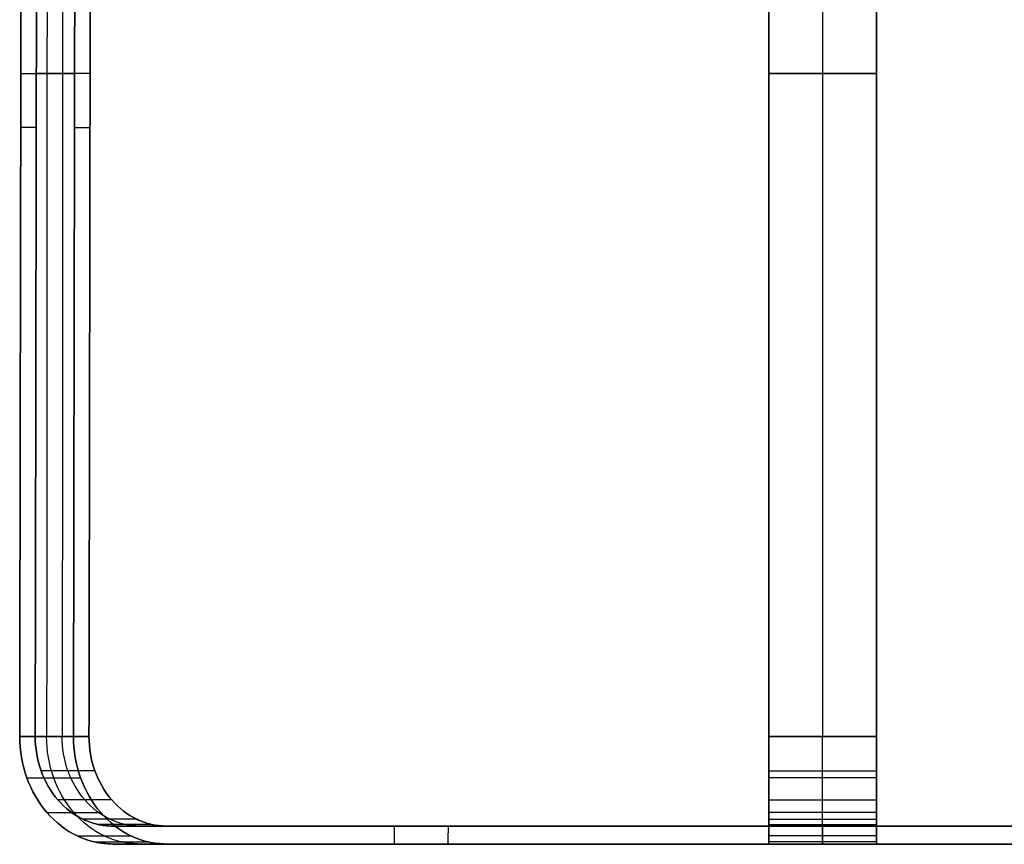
# Model space of a CAD drawing. Header units: millimetres. Extents: x -256 to 261, y 0 to 460.
# Tile 1 of 16: x -224 to 51, y 0 to 230. Entities that reach past the tile are written whole.
import ezdxf

# ---------------------------------------------------------------- set-up
doc = ezdxf.new("R2010")
doc.units = ezdxf.units.MM
doc.header["$MEASUREMENT"] = 0
doc.layers.add('IGES LEVEL 1', color=7, linetype='Continuous')

msp = doc.modelspace()

# ---------------------------------------------------------------- linework, layer by layer
at = {"layer": 'IGES LEVEL 1'}
for points, knots in [([(-223.62, 400, -111.78), (-223.62, 369.17, -111.78), (-223.62, 338.33, -111.78), (-223.62, 292.08, -111.79), (-223.61, 276.67, -111.78), (-223.64, 245.83, -111.8), (-223.67, 230.42, -111.82), (-223.8, 153.33, -111.89), (-223.9, 91.67, -111.95), (-224.01, 30, -112.01)], [0, 0, 0, 0, 92.500109, 92.500109, 138.750164, 138.750164, 185.000218, 185.000218, 370.000437, 370.000437, 370.000437, 370.000437]), ([(-219.68, 30, -109.51), (-219.57, 91.65, -109.45), (-219.47, 153.33, -109.39), (-219.34, 230.41, -109.32), (-219.31, 245.82, -109.3), (-219.28, 276.67, -109.28), (-219.29, 292.08, -109.29), (-219.29, 338.33, -109.28), (-219.29, 369.17, -109.28), (-219.29, 400, -109.28)], [0, 0, 0, 0, 185.000218, 185.000218, 231.250273, 231.250273, 277.500328, 277.500328, 370.000437, 370.000437, 370.000437, 370.000437]), ([(-208.62, 400, -137.77), (-208.62, 369.17, -137.77), (-208.62, 338.33, -137.76), (-208.62, 292.08, -137.77), (-208.61, 276.67, -137.76), (-208.64, 245.83, -137.78), (-208.67, 230.42, -137.8), (-208.8, 153.33, -137.87), (-208.9, 91.67, -137.93), (-209.01, 30, -137.99)], [0, 0, 0, 0, 92.500109, 92.500109, 138.750164, 138.750164, 185.000218, 185.000218, 370.000437, 370.000437, 370.000437, 370.000437]), ([(-204.68, 30, -135.49), (-204.57, 91.65, -135.43), (-204.47, 153.33, -135.37), (-204.34, 230.41, -135.3), (-204.31, 245.82, -135.28), (-204.28, 276.67, -135.26), (-204.29, 292.08, -135.27), (-204.29, 338.33, -135.26), (-204.29, 369.17, -135.27), (-204.29, 400, -135.27)], [0, 0, 0, 0, 185.000218, 185.000218, 231.250273, 231.250273, 277.500328, 277.500328, 370.000437, 370.000437, 370.000437, 370.000437]), ([(-15, 30, 250), (-15, 91.67, 249.88), (-15, 153.33, 249.76), (-15, 230.42, 249.61), (-15, 245.83, 249.58), (-15, 276.67, 249.54), (-15, 292.08, 249.55), (-15, 338.33, 249.55), (-15, 369.17, 249.55), (-15, 400, 249.55)], [0, 0, 0, 0, 185.000218, 185.000218, 231.250273, 231.250273, 277.500328, 277.500328, 370.000437, 370.000437, 370.000437, 370.000437]), ([(-15, 400, 244.55), (-15, 369.17, 244.55), (-15, 338.33, 244.55), (-15, 292.08, 244.55), (-15, 276.67, 244.54), (-15, 245.82, 244.58), (-15, 230.41, 244.61), (-15, 153.33, 244.76), (-15, 91.65, 244.88), (-15, 30, 245)], [0, 0, 0, 0, 92.500109, 92.500109, 138.750164, 138.750164, 185.000218, 185.000218, 370.000437, 370.000437, 370.000437, 370.000437]), ([(15, 400, 244.55), (15, 369.17, 244.55), (15, 338.33, 244.55), (15, 292.08, 244.55), (15, 276.67, 244.54), (15, 245.82, 244.58), (15, 230.41, 244.61), (15, 153.33, 244.76), (15, 91.65, 244.88), (15, 30, 245)], [0, 0, 0, 0, 92.500109, 92.500109, 138.750164, 138.750164, 185.000218, 185.000218, 370.000437, 370.000437, 370.000437, 370.000437]), ([(15, 30, 250), (15, 91.67, 249.88), (15, 153.33, 249.76), (15, 230.42, 249.61), (15, 245.83, 249.58), (15, 276.67, 249.54), (15, 292.08, 249.55), (15, 338.33, 249.55), (15, 369.17, 249.55), (15, 400, 249.55)], [0, 0, 0, 0, 185.000218, 185.000218, 231.250273, 231.250273, 277.500328, 277.500328, 370.000437, 370.000437, 370.000437, 370.000437]), ([(-224.01, 30, -112.01), (-224.01, 26.07, -112.01), (-223.33, 22.15, -111.62), (-220.73, 14.89, -110.12), (-218.8, 11.56, -109.01), (-213.99, 6.01, -106.23), (-211.11, 3.78, -104.56), (-206.4, 1.54, -101.84), (-203.13, 0.35, -99.95), (-198.03, -0.07, -97.01), (-135.32, 0.05, -60.8), (-74.31, -0.02, -25.58), (-15, 0, 8.66)], [0, 0, 0, 0, 11.780898, 11.780898, 23.561796, 23.561796, 35.342694, 35.342694, 41.233143, 47.123592, 53.014041, 258.46335, 258.46335, 258.46335, 258.46335]), ([(-209.01, 30, -137.99), (-211.51, 30, -133.66), (-214.01, 30, -129.33), (-219.01, 30, -120.67), (-221.51, 30, -116.34), (-224.01, 30, -112.01)], [40.018028, 40.018028, 40.018028, 40.018028, 55.027041, 55.027041, 70.036055, 70.036055, 70.036055, 70.036055]), ([(-219.68, 30, -109.51), (-217.18, 30, -113.84), (-214.68, 30, -118.17), (-209.68, 30, -126.83), (-207.18, 30, -131.16), (-204.68, 30, -135.49)], [5, 5, 5, 5, 20.009014, 20.009014, 35.018028, 35.018028, 35.018028, 35.018028]), ([(-15, 5, 8.66), (-74.35, 4.99, -25.6), (-135.18, 5.04, -60.73), (-198.21, 4.94, -97.12), (-202.22, 5.29, -99.43), (-205.01, 6.28, -101.04), (-208.93, 8.15, -103.3), (-211.34, 10.01, -104.69), (-215.34, 14.64, -107.01), (-216.95, 17.42, -107.93), (-219.12, 23.46, -109.19), (-219.68, 26.74, -109.51), (-219.68, 30, -109.51)], [8.653766, 8.653766, 8.653766, 8.653766, 214.109551, 220, 225.890449, 231.780898, 231.780898, 243.561796, 243.561796, 255.342694, 255.342694, 267.123592, 267.123592, 267.123592, 267.123592]), ([(0, 0, -17.32), (-59.31, -0.02, -51.56), (-120.32, 0.05, -86.79), (-183.03, -0.07, -122.99), (-188.13, 0.35, -125.94), (-191.4, 1.54, -127.82), (-196.11, 3.78, -130.55), (-198.99, 6.01, -132.21), (-203.8, 11.56, -134.99), (-205.73, 14.89, -136.1), (-208.33, 22.15, -137.6), (-209.01, 26.07, -137.99), (-209.01, 30, -137.99)], [8.660242, 8.660242, 8.660242, 8.660242, 214.109551, 220, 225.890449, 231.780898, 231.780898, 243.561796, 243.561796, 255.342694, 255.342694, 267.123592, 267.123592, 267.123592, 267.123592]), ([(-204.68, 30, -135.49), (-204.68, 26.74, -135.49), (-204.12, 23.46, -135.17), (-201.95, 17.42, -133.92), (-200.34, 14.64, -132.99), (-196.34, 10.01, -130.67), (-193.93, 8.15, -129.29), (-190.01, 6.28, -127.02), (-187.22, 5.29, -125.41), (-183.21, 4.94, -123.1), (-120.18, 5.04, -86.71), (-59.35, 4.99, -51.58), (0, 5, -17.32)], [0, 0, 0, 0, 11.780898, 11.780898, 23.561796, 23.561796, 35.342694, 35.342694, 41.233143, 47.123592, 53.014041, 258.469826, 258.469826, 258.469826, 258.469826]), ([(-15, 30, 250), (-10, 30, 250), (-5, 30, 250), (5, 30, 250), (10, 30, 250), (15, 30, 250)], [40.018028, 40.018028, 40.018028, 40.018028, 55.027041, 55.027041, 70.036055, 70.036055, 70.036055, 70.036055]), ([(-15, 0, 8.66), (-15, -0.02, 77.14), (-15, 0.05, 147.59), (-15, -0.07, 220), (-15, 0.35, 225.89), (-15, 1.54, 229.67), (-15, 3.78, 235.11), (-15, 6.01, 238.44), (-15, 11.56, 243.99), (-15, 14.89, 246.21), (-15, 22.15, 249.22), (-15, 26.07, 250), (-15, 30, 250)], [8.660242, 8.660242, 8.660242, 8.660242, 214.109551, 220, 225.890449, 231.780898, 231.780898, 243.561796, 243.561796, 255.342694, 255.342694, 267.123592, 267.123592, 267.123592, 267.123592]), ([(-15, 30, 245), (-15, 26.74, 245), (-15, 23.46, 244.35), (-15, 17.42, 241.85), (-15, 14.64, 240), (-15, 10.01, 235.37), (-15, 8.15, 232.59), (-15, 6.28, 228.07), (-15, 5.29, 224.84), (-15, 4.94, 220.22), (-15, 5.04, 147.44), (-15, 4.99, 77.19), (-15, 5, 8.66)], [0, 0, 0, 0, 11.780898, 11.780898, 23.561796, 23.561796, 35.342694, 35.342694, 41.233143, 47.123592, 53.014041, 258.469826, 258.469826, 258.469826, 258.469826]), ([(15, 30, 245), (10, 30, 245), (5, 30, 245), (-5, 30, 245), (-10, 30, 245), (-15, 30, 245)], [5, 5, 5, 5, 20.009014, 20.009014, 35.018028, 35.018028, 35.018028, 35.018028]), ([(0, 5, -17.32), (59.35, 4.99, -51.58), (120.18, 5.04, -86.71), (183.21, 4.94, -123.1), (187.22, 5.29, -125.41), (190.01, 6.28, -127.02), (193.93, 8.15, -129.29), (196.34, 10.01, -130.67), (200.34, 14.64, -132.99), (201.95, 17.42, -133.92), (204.12, 23.46, -135.17), (204.68, 26.74, -135.49), (204.68, 30, -135.49)], [8.653766, 8.653766, 8.653766, 8.653766, 214.109551, 220, 225.890449, 231.780898, 231.780898, 243.561796, 243.561796, 255.342694, 255.342694, 267.123592, 267.123592, 267.123592, 267.123592]), ([(209.01, 30, -137.99), (209.01, 26.07, -137.99), (208.33, 22.15, -137.6), (205.73, 14.89, -136.1), (203.8, 11.56, -134.99), (198.99, 6.01, -132.21), (196.11, 3.78, -130.55), (191.4, 1.54, -127.82), (188.13, 0.35, -125.94), (183.03, -0.07, -122.99), (120.32, 0.05, -86.79), (59.31, -0.02, -51.56), (0, 0, -17.32)], [0, 0, 0, 0, 11.780898, 11.780898, 23.561796, 23.561796, 35.342694, 35.342694, 41.233143, 47.123592, 53.014041, 258.46335, 258.46335, 258.46335, 258.46335]), ([(15, 30, 250), (15, 26.07, 250), (15, 22.15, 249.22), (15, 14.89, 246.21), (15, 11.56, 243.99), (15, 6.01, 238.44), (15, 3.78, 235.11), (15, 1.54, 229.67), (15, 0.35, 225.89), (15, -0.07, 220), (15, 0.05, 147.59), (15, -0.02, 77.14), (15, 0, 8.66)], [0, 0, 0, 0, 11.780898, 11.780898, 23.561796, 23.561796, 35.342694, 35.342694, 41.233143, 47.123592, 53.014041, 258.46335, 258.46335, 258.46335, 258.46335]), ([(15, 5, 8.66), (15, 4.99, 77.19), (15, 5.04, 147.44), (15, 4.94, 220.22), (15, 5.29, 224.84), (15, 6.28, 228.07), (15, 8.15, 232.59), (15, 10.01, 235.37), (15, 14.64, 240), (15, 17.42, 241.85), (15, 23.46, 244.35), (15, 26.74, 245), (15, 30, 245)], [8.653766, 8.653766, 8.653766, 8.653766, 214.109551, 220, 225.890449, 231.780898, 231.780898, 243.561796, 243.561796, 255.342694, 255.342694, 267.123592, 267.123592, 267.123592, 267.123592]), ([(219.68, 30, -109.51), (219.68, 26.74, -109.51), (219.12, 23.46, -109.19), (216.95, 17.42, -107.93), (215.34, 14.64, -107.01), (211.34, 10.01, -104.69), (208.93, 8.15, -103.3), (205.01, 6.28, -101.04), (202.22, 5.29, -99.43), (198.21, 4.94, -97.12), (135.18, 5.04, -60.73), (74.35, 4.99, -25.6), (15, 5, 8.66)], [0, 0, 0, 0, 11.780898, 11.780898, 23.561796, 23.561796, 35.342694, 35.342694, 41.233143, 47.123592, 53.014041, 258.469826, 258.469826, 258.469826, 258.469826]), ([(15, 0, 8.66), (74.31, -0.02, -25.58), (135.32, 0.05, -60.8), (198.03, -0.07, -97.01), (203.13, 0.35, -99.95), (206.4, 1.54, -101.84), (211.11, 3.78, -104.56), (213.99, 6.01, -106.23), (218.8, 11.56, -109.01), (220.73, 14.89, -110.12), (223.33, 22.15, -111.62), (224.01, 26.07, -112.01), (224.01, 30, -112.01)], [8.660242, 8.660242, 8.660242, 8.660242, 214.109551, 220, 225.890449, 231.780898, 231.780898, 243.561796, 243.561796, 255.342694, 255.342694, 267.123592, 267.123592, 267.123592, 267.123592])]:
    msp.add_open_spline(points, degree=3, knots=knots, dxfattribs=at)
at = {"layer": 'IGES LEVEL 1', "color": 9}
for points, knots in [([(-224.01, 30, -112.01), (-223.9, 91.67, -111.95), (-223.8, 153.33, -111.89), (-223.67, 230.42, -111.82), (-223.64, 245.83, -111.8), (-223.61, 276.67, -111.78), (-223.62, 292.08, -111.79), (-223.62, 338.33, -111.78), (-223.62, 369.17, -111.78), (-223.62, 400, -111.78)], [526.586943, 526.586943, 526.586943, 526.586943, 711.587161, 711.587161, 757.837216, 757.837216, 804.08727, 804.08727, 896.587379, 896.587379, 896.587379, 896.587379]), ([(-223.62, 400, -111.78), (-223.62, 369.17, -111.78), (-223.62, 338.33, -111.78), (-223.62, 292.08, -111.79), (-223.61, 276.67, -111.78), (-223.64, 245.83, -111.8), (-223.67, 230.42, -111.82), (-223.8, 153.33, -111.89), (-223.9, 91.67, -111.95), (-224.01, 30, -112.01)], [0, 0, 0, 0, 92.500109, 92.500109, 138.750164, 138.750164, 185.000218, 185.000218, 370.000437, 370.000437, 370.000437, 370.000437]), ([(-219.29, 400, -109.28), (-219.29, 369.17, -109.28), (-219.29, 338.33, -109.28), (-219.29, 292.08, -109.29), (-219.28, 276.67, -109.28), (-219.31, 245.82, -109.3), (-219.34, 230.41, -109.32), (-219.47, 153.33, -109.39), (-219.57, 91.65, -109.45), (-219.68, 30, -109.51)], [901.581493, 901.581493, 901.581493, 901.581493, 994.081602, 994.081602, 1040.331656, 1040.331656, 1086.581711, 1086.581711, 1271.581929, 1271.581929, 1271.581929, 1271.581929]), ([(-219.68, 30, -109.51), (-219.57, 91.65, -109.45), (-219.47, 153.33, -109.39), (-219.34, 230.41, -109.32), (-219.31, 245.82, -109.3), (-219.28, 276.67, -109.28), (-219.29, 292.08, -109.29), (-219.29, 338.33, -109.28), (-219.29, 369.17, -109.28), (-219.29, 400, -109.28)], [-370.000437, -370.000437, -370.000437, -370.000437, -185.000218, -185.000218, -138.750164, -138.750164, -92.500109, -92.500109, 0, 0, 0, 0]), ([(-216.51, 400, -125), (-216.51, 369.17, -125), (-216.48, 338.33, -124.99), (-216.43, 292.08, -124.96), (-216.4, 276.67, -124.94), (-216.38, 245.83, -124.93), (-216.39, 230.42, -124.93), (-216.4, 153.33, -124.94), (-216.4, 91.67, -124.94), (-216.51, 30, -125)], [0, 0, 0, 0, 92.500109, 92.500109, 138.750164, 138.750164, 185.000218, 185.000218, 370.000437, 370.000437, 370.000437, 370.000437]), ([(-212.18, 400, -122.5), (-212.18, 369.17, -122.5), (-212.15, 338.33, -122.49), (-212.1, 292.08, -122.46), (-212.07, 276.67, -122.44), (-212.05, 245.82, -122.43), (-212.06, 230.41, -122.43), (-212.07, 153.33, -122.44), (-212.07, 91.65, -122.44), (-212.18, 30, -122.5)], [0, 0, 0, 0, 92.500109, 92.500109, 138.750164, 138.750164, 185.000218, 185.000218, 370.000437, 370.000437, 370.000437, 370.000437]), ([(-209.01, 30, -137.99), (-208.9, 91.67, -137.93), (-208.8, 153.33, -137.87), (-208.67, 230.42, -137.8), (-208.64, 245.83, -137.78), (-208.61, 276.67, -137.76), (-208.62, 292.08, -137.77), (-208.62, 338.33, -137.76), (-208.62, 369.17, -137.77), (-208.62, 400, -137.77)], [-370.000437, -370.000437, -370.000437, -370.000437, -185.000218, -185.000218, -138.750164, -138.750164, -92.500109, -92.500109, 0, 0, 0, 0]), ([(-208.62, 400, -137.77), (-208.62, 369.17, -137.77), (-208.62, 338.33, -137.76), (-208.62, 292.08, -137.77), (-208.61, 276.67, -137.76), (-208.64, 245.83, -137.78), (-208.67, 230.42, -137.8), (-208.8, 153.33, -137.87), (-208.9, 91.67, -137.93), (-209.01, 30, -137.99)], [897.593855, 897.593855, 897.593855, 897.593855, 990.093964, 990.093964, 1036.344019, 1036.344019, 1082.594073, 1082.594073, 1267.594292, 1267.594292, 1267.594292, 1267.594292]), ([(-204.29, 400, -135.27), (-204.29, 369.17, -135.27), (-204.29, 338.33, -135.26), (-204.29, 292.08, -135.27), (-204.28, 276.67, -135.26), (-204.31, 245.82, -135.28), (-204.34, 230.41, -135.3), (-204.47, 153.33, -135.37), (-204.57, 91.65, -135.43), (-204.68, 30, -135.49)], [0, 0, 0, 0, 92.500109, 92.500109, 138.750164, 138.750164, 185.000218, 185.000218, 370.000437, 370.000437, 370.000437, 370.000437]), ([(-204.68, 30, -135.49), (-204.57, 91.65, -135.43), (-204.47, 153.33, -135.37), (-204.34, 230.41, -135.3), (-204.31, 245.82, -135.28), (-204.28, 276.67, -135.26), (-204.29, 292.08, -135.27), (-204.29, 338.33, -135.26), (-204.29, 369.17, -135.27), (-204.29, 400, -135.27)], [526.593418, 526.593418, 526.593418, 526.593418, 711.593636, 711.593636, 757.843691, 757.843691, 804.093746, 804.093746, 896.593855, 896.593855, 896.593855, 896.593855]), ([(-15, 30, 245), (-15, 91.65, 244.88), (-15, 153.33, 244.76), (-15, 230.41, 244.61), (-15, 245.82, 244.58), (-15, 276.67, 244.54), (-15, 292.08, 244.55), (-15, 338.33, 244.55), (-15, 369.17, 244.55), (-15, 400, 244.55)], [526.593418, 526.593418, 526.593418, 526.593418, 711.593636, 711.593636, 757.843691, 757.843691, 804.093746, 804.093746, 896.593855, 896.593855, 896.593855, 896.593855]), ([(-15, 400, 249.55), (-15, 369.17, 249.55), (-15, 338.33, 249.55), (-15, 292.08, 249.55), (-15, 276.67, 249.54), (-15, 245.83, 249.58), (-15, 230.42, 249.61), (-15, 153.33, 249.76), (-15, 91.67, 249.88), (-15, 30, 250)], [901.587968, 901.587968, 901.587968, 901.587968, 994.088077, 994.088077, 1040.338132, 1040.338132, 1086.588186, 1086.588186, 1271.588405, 1271.588405, 1271.588405, 1271.588405]), ([(-15, 30, 250), (-15, 91.67, 249.88), (-15, 153.33, 249.76), (-15, 230.42, 249.61), (-15, 245.83, 249.58), (-15, 276.67, 249.54), (-15, 292.08, 249.55), (-15, 338.33, 249.55), (-15, 369.17, 249.55), (-15, 400, 249.55)], [-370.000437, -370.000437, -370.000437, -370.000437, -185.000218, -185.000218, -138.750164, -138.750164, -92.500109, -92.500109, 0, 0, 0, 0]), ([(-15, 400, 244.55), (-15, 369.17, 244.55), (-15, 338.33, 244.55), (-15, 292.08, 244.55), (-15, 276.67, 244.54), (-15, 245.82, 244.58), (-15, 230.41, 244.61), (-15, 153.33, 244.76), (-15, 91.65, 244.88), (-15, 30, 245)], [0, 0, 0, 0, 92.500109, 92.500109, 138.750164, 138.750164, 185.000218, 185.000218, 370.000437, 370.000437, 370.000437, 370.000437]), ([(0, 400, 250), (0, 369.17, 250), (0, 338.33, 249.97), (0, 292.08, 249.91), (0, 276.67, 249.88), (0, 245.83, 249.86), (0, 230.42, 249.87), (0, 153.33, 249.87), (0, 91.67, 249.88), (0, 30, 250)], [0, 0, 0, 0, 92.500109, 92.500109, 138.750164, 138.750164, 185.000218, 185.000218, 370.000437, 370.000437, 370.000437, 370.000437]), ([(0, 400, 245), (0, 369.17, 245), (0, 338.33, 244.97), (0, 292.08, 244.91), (0, 276.67, 244.88), (0, 245.82, 244.86), (0, 230.41, 244.87), (0, 153.33, 244.87), (0, 91.65, 244.88), (0, 30, 245)], [0, 0, 0, 0, 92.500109, 92.500109, 138.750164, 138.750164, 185.000218, 185.000218, 370.000437, 370.000437, 370.000437, 370.000437]), ([(15, 400, 249.55), (15, 369.17, 249.55), (15, 338.33, 249.55), (15, 292.08, 249.55), (15, 276.67, 249.54), (15, 245.83, 249.58), (15, 230.42, 249.61), (15, 153.33, 249.76), (15, 91.67, 249.88), (15, 30, 250)], [0, 0, 0, 0, 92.500109, 92.500109, 138.750164, 138.750164, 185.000218, 185.000218, 370.000437, 370.000437, 370.000437, 370.000437]), ([(15, 30, 245), (15, 91.65, 244.88), (15, 153.33, 244.76), (15, 230.41, 244.61), (15, 245.82, 244.58), (15, 276.67, 244.54), (15, 292.08, 244.55), (15, 338.33, 244.55), (15, 369.17, 244.55), (15, 400, 244.55)], [-370.000437, -370.000437, -370.000437, -370.000437, -185.000218, -185.000218, -138.750164, -138.750164, -92.500109, -92.500109, 0, 0, 0, 0]), ([(15, 400, 249.55), (15, 369.17, 249.55), (15, 338.33, 249.55), (15, 292.08, 249.55), (15, 276.67, 249.54), (15, 245.83, 249.58), (15, 230.42, 249.61), (15, 153.33, 249.76), (15, 91.67, 249.88), (15, 30, 250)], [9.653766, 9.653766, 9.653766, 9.653766, 102.153876, 102.153876, 148.40393, 148.40393, 194.653985, 194.653985, 379.654203, 379.654203, 379.654203, 379.654203]), ([(15, 30, 245), (15, 91.65, 244.88), (15, 153.33, 244.76), (15, 230.41, 244.61), (15, 245.82, 244.58), (15, 276.67, 244.54), (15, 292.08, 244.55), (15, 338.33, 244.55), (15, 369.17, 244.55), (15, 400, 244.54)], [897.587379, 897.587379, 897.587379, 897.587379, 1082.587598, 1082.587598, 1128.837652, 1128.837652, 1175.087707, 1175.087707, 1267.587816, 1267.587816, 1267.587816, 1267.587816]), ([(-223.7, 215, -111.83), (-221.33, 215, -116.23), (-218.89, 215, -120.6), (-216.39, 215, -124.93), (-213.89, 215, -129.26), (-211.32, 215, -133.56), (-208.7, 215, -137.81)], [40.018028, 40.018028, 40.018028, 40.018028, 55.027041, 55.027041, 55.027041, 70.036055, 70.036055, 70.036055, 70.036055]), ([(-204.37, 214.99, -135.31), (-206.99, 214.99, -131.06), (-209.56, 214.99, -126.76), (-212.06, 214.99, -122.43), (-214.56, 214.99, -118.1), (-217, 214.99, -113.73), (-219.37, 214.99, -109.33)], [5, 5, 5, 5, 20.009014, 20.009014, 20.009014, 35.018028, 35.018028, 35.018028, 35.018028]), ([(15, 215, 249.64), (10, 215, 249.79), (5, 215, 249.87), (0, 215, 249.87), (-5, 215, 249.87), (-10, 215, 249.79), (-15, 215, 249.64)], [40.018028, 40.018028, 40.018028, 40.018028, 55.027041, 55.027041, 55.027041, 70.036055, 70.036055, 70.036055, 70.036055]), ([(-15, 214.99, 244.64), (-10, 214.99, 244.79), (-5, 214.99, 244.87), (0, 214.99, 244.87), (5, 214.99, 244.87), (10, 214.99, 244.79), (15, 214.99, 244.64)], [5, 5, 5, 5, 20.009014, 20.009014, 20.009014, 35.018028, 35.018028, 35.018028, 35.018028]), ([(-15, 0, 8.66), (-74.31, -0.02, -25.58), (-135.32, 0.05, -60.8), (-198.03, -0.07, -97.01), (-203.13, 0.35, -99.95), (-206.4, 1.54, -101.84), (-211.11, 3.78, -104.56), (-213.99, 6.01, -106.23), (-218.8, 11.56, -109.01), (-220.73, 14.89, -110.12), (-223.33, 22.15, -111.62), (-224.01, 26.07, -112.01), (-224.01, 30, -112.01)], [268.123592, 268.123592, 268.123592, 268.123592, 473.572901, 479.46335, 485.353799, 491.244248, 491.244248, 503.025146, 503.025146, 514.806044, 514.806044, 526.586943, 526.586943, 526.586943, 526.586943]), ([(-224.01, 30, -112.01), (-221.51, 30, -116.34), (-219.01, 30, -120.67), (-216.51, 30, -125), (-214.01, 30, -129.33), (-211.51, 30, -133.66), (-209.01, 30, -137.99)], [40.018028, 40.018028, 40.018028, 40.018028, 55.027041, 55.027041, 55.027041, 70.036055, 70.036055, 70.036055, 70.036055]), ([(-224.01, 30, -112.01), (-224.01, 26.07, -112.01), (-223.33, 22.15, -111.62), (-220.73, 14.89, -110.12), (-218.8, 11.56, -109.01), (-213.99, 6.01, -106.23), (-211.11, 3.78, -104.56), (-206.4, 1.54, -101.84), (-203.13, 0.35, -99.95), (-198.03, -0.07, -97.01), (-135.32, 0.05, -60.8), (-74.31, -0.02, -25.58), (-15, 0, 8.66)], [289.481378, 289.481378, 289.481378, 289.481378, 301.262276, 301.262276, 313.043174, 313.043174, 324.824072, 324.824072, 330.714521, 336.60497, 342.495419, 547.944728, 547.944728, 547.944728, 547.944728]), ([(-209.01, 30, -137.99), (-211.51, 30, -133.66), (-214.01, 30, -129.33), (-219.01, 30, -120.67), (-221.51, 30, -116.34), (-224.01, 30, -112.01)], [259.46335, 259.46335, 259.46335, 259.46335, 274.472364, 274.472364, 289.481378, 289.481378, 289.481378, 289.481378]), ([(-219.68, 30, -109.51), (-219.68, 26.74, -109.51), (-219.12, 23.46, -109.19), (-216.95, 17.42, -107.93), (-215.34, 14.64, -107.01), (-211.34, 10.01, -104.69), (-208.93, 8.15, -103.3), (-205.01, 6.28, -101.04), (-202.22, 5.29, -99.43), (-198.21, 4.94, -97.12), (-135.18, 5.04, -60.73), (-74.35, 4.99, -25.6), (-15, 5, 8.66)], [8.653766, 8.653766, 8.653766, 8.653766, 20.434664, 20.434664, 32.215562, 32.215562, 43.99646, 43.99646, 49.886909, 55.777359, 61.667808, 267.123592, 267.123592, 267.123592, 267.123592]), ([(-204.68, 30, -135.49), (-207.18, 30, -131.16), (-209.68, 30, -126.83), (-212.18, 30, -122.5), (-214.68, 30, -118.17), (-217.18, 30, -113.84), (-219.68, 30, -109.51)], [5, 5, 5, 5, 20.009014, 20.009014, 20.009014, 35.018028, 35.018028, 35.018028, 35.018028]), ([(-219.68, 30, -109.51), (-217.18, 30, -113.84), (-214.68, 30, -118.17), (-209.68, 30, -126.83), (-207.18, 30, -131.16), (-204.68, 30, -135.49)], [260.469826, 260.469826, 260.469826, 260.469826, 275.47884, 275.47884, 290.487853, 290.487853, 290.487853, 290.487853]), ([(-15, 5, 8.66), (-74.35, 4.99, -25.6), (-135.18, 5.04, -60.73), (-198.21, 4.94, -97.12), (-202.22, 5.29, -99.43), (-205.01, 6.28, -101.04), (-208.93, 8.15, -103.3), (-211.34, 10.01, -104.69), (-215.34, 14.64, -107.01), (-216.95, 17.42, -107.93), (-219.12, 23.46, -109.19), (-219.68, 26.74, -109.51), (-219.68, 30, -109.51)], [2, 2, 2, 2, 207.455785, 213.346234, 219.236683, 225.127132, 225.127132, 236.90803, 236.90803, 248.688928, 248.688928, 260.469826, 260.469826, 260.469826, 260.469826]), ([(0, 0), (-61.81, -0.02, -35.68), (-125.32, 0.06, -72.35), (-190.53, -0.07, -110), (-195.63, 0.35, -112.95), (-198.9, 1.54, -114.83), (-203.61, 3.78, -117.55), (-206.49, 6.01, -119.22), (-211.3, 11.56, -122), (-213.23, 14.89, -123.11), (-215.83, 22.15, -124.61), (-216.51, 26.07, -125), (-216.51, 30, -125)], [0, 0, 0, 0, 214.109551, 220, 225.890449, 231.780898, 231.780898, 243.561796, 243.561796, 255.342694, 255.342694, 267.123592, 267.123592, 267.123592, 267.123592]), ([(0, 5), (-61.86, 4.98, -35.72), (-125.17, 5.05, -72.27), (-190.71, 4.94, -110.11), (-194.72, 5.29, -112.42), (-197.51, 6.28, -114.03), (-201.43, 8.15, -116.29), (-203.84, 10.01, -117.68), (-207.84, 14.64, -120), (-209.45, 17.42, -120.92), (-211.62, 23.46, -122.18), (-212.18, 26.74, -122.5), (-212.18, 30, -122.5)], [0, 0, 0, 0, 214.109551, 220, 225.890449, 231.780898, 231.780898, 243.561796, 243.561796, 255.342694, 255.342694, 267.123592, 267.123592, 267.123592, 267.123592]), ([(-209.01, 30, -137.99), (-209.01, 26.07, -137.99), (-208.33, 22.15, -137.6), (-205.73, 14.89, -136.1), (-203.8, 11.56, -134.99), (-198.99, 6.01, -132.21), (-196.11, 3.78, -130.55), (-191.4, 1.54, -127.82), (-188.13, 0.35, -125.94), (-183.03, -0.07, -122.99), (-120.32, 0.05, -86.79), (-59.31, -0.02, -51.56), (0, 0, -17.32)], [8.660242, 8.660242, 8.660242, 8.660242, 20.44114, 20.44114, 32.222038, 32.222038, 44.002936, 44.002936, 49.893385, 55.783834, 61.674283, 267.123592, 267.123592, 267.123592, 267.123592]), ([(0, 0, -17.32), (-59.31, -0.02, -51.56), (-120.32, 0.05, -86.79), (-183.03, -0.07, -122.99), (-188.13, 0.35, -125.94), (-191.4, 1.54, -127.82), (-196.11, 3.78, -130.55), (-198.99, 6.01, -132.21), (-203.8, 11.56, -134.99), (-205.73, 14.89, -136.1), (-208.33, 22.15, -137.6), (-209.01, 26.07, -137.99), (-209.01, 30, -137.99)], [1, 1, 1, 1, 206.449309, 212.339758, 218.230207, 224.120656, 224.120656, 235.901554, 235.901554, 247.682452, 247.682452, 259.46335, 259.46335, 259.46335, 259.46335]), ([(0, 5, -17.32), (-59.35, 4.99, -51.58), (-120.18, 5.04, -86.71), (-183.21, 4.94, -123.1), (-187.22, 5.29, -125.41), (-190.01, 6.28, -127.02), (-193.93, 8.15, -129.29), (-196.34, 10.01, -130.67), (-200.34, 14.64, -132.99), (-201.95, 17.42, -133.92), (-204.12, 23.46, -135.17), (-204.68, 26.74, -135.49), (-204.68, 30, -135.49)], [268.123592, 268.123592, 268.123592, 268.123592, 473.579377, 479.469826, 485.360275, 491.250724, 491.250724, 503.031622, 503.031622, 514.81252, 514.81252, 526.593418, 526.593418, 526.593418, 526.593418]), ([(-204.68, 30, -135.49), (-204.68, 26.74, -135.49), (-204.12, 23.46, -135.17), (-201.95, 17.42, -133.92), (-200.34, 14.64, -132.99), (-196.34, 10.01, -130.67), (-193.93, 8.15, -129.29), (-190.01, 6.28, -127.02), (-187.22, 5.29, -125.41), (-183.21, 4.94, -123.1), (-120.18, 5.04, -86.71), (-59.35, 4.99, -51.58), (0, 5, -17.32)], [290.487853, 290.487853, 290.487853, 290.487853, 302.268751, 302.268751, 314.049649, 314.049649, 325.830548, 325.830548, 331.720997, 337.611446, 343.501895, 548.957679, 548.957679, 548.957679, 548.957679]), ([(-15, 30, 250), (-15, 26.07, 250), (-15, 22.15, 249.22), (-15, 14.89, 246.21), (-15, 11.56, 243.99), (-15, 6.01, 238.44), (-15, 3.78, 235.11), (-15, 1.54, 229.67), (-15, 0.35, 225.89), (-15, -0.07, 220), (-15, 0.05, 147.59), (-15, -0.02, 77.14), (-15, 0, 8.66)], [8.660242, 8.660242, 8.660242, 8.660242, 20.44114, 20.44114, 32.222038, 32.222038, 44.002936, 44.002936, 49.893385, 55.783834, 61.674283, 267.123592, 267.123592, 267.123592, 267.123592]), ([(-15, 5, 8.66), (-15, 4.99, 77.19), (-15, 5.04, 147.44), (-15, 4.94, 220.22), (-15, 5.29, 224.84), (-15, 6.28, 228.07), (-15, 8.15, 232.59), (-15, 10.01, 235.37), (-15, 14.64, 240), (-15, 17.42, 241.85), (-15, 23.46, 244.35), (-15, 26.74, 245), (-15, 30, 245)], [268.123592, 268.123592, 268.123592, 268.123592, 473.579377, 479.469826, 485.360275, 491.250724, 491.250724, 503.031622, 503.031622, 514.81252, 514.81252, 526.593418, 526.593418, 526.593418, 526.593418]), ([(15, 30, 250), (10, 30, 250), (5, 30, 250), (0, 30, 250), (-5, 30, 250), (-10, 30, 250), (-15, 30, 250)], [40.018028, 40.018028, 40.018028, 40.018028, 55.027041, 55.027041, 55.027041, 70.036055, 70.036055, 70.036055, 70.036055]), ([(-15, 30, 245), (-10, 30, 245), (-5, 30, 245), (0, 30, 245), (5, 30, 245), (10, 30, 245), (15, 30, 245)], [5, 5, 5, 5, 20.009014, 20.009014, 20.009014, 35.018028, 35.018028, 35.018028, 35.018028]), ([(-15, 30, 250), (-10, 30, 250), (-5, 30, 250), (5, 30, 250), (10, 30, 250), (15, 30, 250)], [518.926701, 518.926701, 518.926701, 518.926701, 533.935714, 533.935714, 548.944728, 548.944728, 548.944728, 548.944728]), ([(-15, 0, 8.66), (-15, -0.02, 77.14), (-15, 0.05, 147.59), (-15, -0.07, 220), (-15, 0.35, 225.89), (-15, 1.54, 229.67), (-15, 3.78, 235.11), (-15, 6.01, 238.44), (-15, 11.56, 243.99), (-15, 14.89, 246.21), (-15, 22.15, 249.22), (-15, 26.07, 250), (-15, 30, 250)], [260.46335, 260.46335, 260.46335, 260.46335, 465.91266, 471.803109, 477.693558, 483.584007, 483.584007, 495.364905, 495.364905, 507.145803, 507.145803, 518.926701, 518.926701, 518.926701, 518.926701]), ([(-15, 30, 245), (-15, 26.74, 245), (-15, 23.46, 244.35), (-15, 17.42, 241.85), (-15, 14.64, 240), (-15, 10.01, 235.37), (-15, 8.15, 232.59), (-15, 6.28, 228.07), (-15, 5.29, 224.84), (-15, 4.94, 220.22), (-15, 5.04, 147.44), (-15, 4.99, 77.19), (-15, 5, 8.66)], [290.487853, 290.487853, 290.487853, 290.487853, 302.268751, 302.268751, 314.049649, 314.049649, 325.830548, 325.830548, 331.720997, 337.611446, 343.501895, 548.957679, 548.957679, 548.957679, 548.957679]), ([(15, 30, 245), (10, 30, 245), (5, 30, 245), (-5, 30, 245), (-10, 30, 245), (-15, 30, 245)], [260.469826, 260.469826, 260.469826, 260.469826, 275.47884, 275.47884, 290.487853, 290.487853, 290.487853, 290.487853]), ([(209.01, 30, -137.99), (209.01, 26.07, -137.99), (208.33, 22.15, -137.6), (205.73, 14.89, -136.1), (203.8, 11.56, -134.99), (198.99, 6.01, -132.21), (196.11, 3.78, -130.55), (191.4, 1.54, -127.82), (188.13, 0.35, -125.94), (183.03, -0.07, -122.99), (120.32, 0.05, -86.79), (59.31, -0.02, -51.56), (0, 0, -17.32)], [379.654203, 379.654203, 379.654203, 379.654203, 391.435101, 391.435101, 403.215999, 403.215999, 414.996897, 414.996897, 420.887346, 426.777795, 432.668244, 638.117554, 638.117554, 638.117554, 638.117554]), ([(0, 5, -17.32), (59.35, 4.99, -51.58), (120.18, 5.04, -86.71), (183.21, 4.94, -123.1), (187.22, 5.29, -125.41), (190.01, 6.28, -127.02), (193.93, 8.15, -129.29), (196.34, 10.01, -130.67), (200.34, 14.64, -132.99), (201.95, 17.42, -133.92), (204.12, 23.46, -135.17), (204.68, 26.74, -135.49), (204.68, 30, -135.49)], [639.117554, 639.117554, 639.117554, 639.117554, 844.573338, 850.463787, 856.354236, 862.244685, 862.244685, 874.025583, 874.025583, 885.806481, 885.806481, 897.587379, 897.587379, 897.587379, 897.587379]), ([(0, 0), (0, -0.02, 71.37), (0, 0.06, 144.7), (0, -0.07, 220), (0, 0.35, 225.89), (0, 1.54, 229.67), (0, 3.78, 235.11), (0, 6.01, 238.44), (0, 11.56, 243.99), (0, 14.89, 246.21), (0, 22.15, 249.22), (0, 26.07, 250), (0, 30, 250)], [0, 0, 0, 0, 214.109551, 220, 225.890449, 231.780898, 231.780898, 243.561796, 243.561796, 255.342694, 255.342694, 267.123592, 267.123592, 267.123592, 267.123592]), ([(0, 5), (0, 4.98, 71.43), (0, 5.05, 144.54), (0, 4.94, 220.22), (0, 5.29, 224.84), (0, 6.28, 228.07), (0, 8.15, 232.59), (0, 10.01, 235.37), (0, 14.64, 240), (0, 17.42, 241.85), (0, 23.46, 244.35), (0, 26.74, 245), (0, 30, 245)], [0, 0, 0, 0, 214.109551, 220, 225.890449, 231.780898, 231.780898, 243.561796, 243.561796, 255.342694, 255.342694, 267.123592, 267.123592, 267.123592, 267.123592]), ([(0, 5, -17.32), (59.35, 4.99, -51.58), (120.18, 5.04, -86.71), (183.21, 4.94, -123.1), (187.22, 5.29, -125.41), (190.01, 6.28, -127.02), (193.93, 8.15, -129.29), (196.34, 10.01, -130.67), (200.34, 14.64, -132.99), (201.95, 17.42, -133.92), (204.12, 23.46, -135.17), (204.68, 26.74, -135.49), (204.68, 30, -135.49)], [2, 2, 2, 2, 207.455785, 213.346234, 219.236683, 225.127132, 225.127132, 236.90803, 236.90803, 248.688928, 248.688928, 260.469826, 260.469826, 260.469826, 260.469826]), ([(0, 5), (61.86, 4.98, -35.72), (125.17, 5.05, -72.27), (190.71, 4.94, -110.11), (194.72, 5.29, -112.42), (197.51, 6.28, -114.03), (201.43, 8.15, -116.29), (203.84, 10.01, -117.68), (207.84, 14.64, -120), (209.45, 17.42, -120.92), (211.62, 23.46, -122.18), (212.18, 26.74, -122.5), (212.18, 30, -122.5)], [0, 0, 0, 0, 214.109551, 220, 225.890449, 231.780898, 231.780898, 243.561796, 243.561796, 255.342694, 255.342694, 267.123592, 267.123592, 267.123592, 267.123592]), ([(209.01, 30, -137.99), (209.01, 26.07, -137.99), (208.33, 22.15, -137.6), (205.73, 14.89, -136.1), (203.8, 11.56, -134.99), (198.99, 6.01, -132.21), (196.11, 3.78, -130.55), (191.4, 1.54, -127.82), (188.13, 0.35, -125.94), (183.03, -0.07, -122.99), (120.32, 0.05, -86.79), (59.31, -0.02, -51.56), (0, 0, -17.32)], [0, 0, 0, 0, 11.780898, 11.780898, 23.561796, 23.561796, 35.342694, 35.342694, 41.233143, 47.123592, 53.014041, 258.46335, 258.46335, 258.46335, 258.46335]), ([(0, 0), (61.81, -0.02, -35.68), (125.32, 0.06, -72.35), (190.53, -0.07, -110), (195.63, 0.35, -112.95), (198.9, 1.54, -114.83), (203.61, 3.78, -117.55), (206.49, 6.01, -119.22), (211.3, 11.56, -122), (213.23, 14.89, -123.11), (215.83, 22.15, -124.61), (216.51, 26.07, -125), (216.51, 30, -125)], [0, 0, 0, 0, 214.109551, 220, 225.890449, 231.780898, 231.780898, 243.561796, 243.561796, 255.342694, 255.342694, 267.123592, 267.123592, 267.123592, 267.123592]), ([(15, 30, 250), (15, 26.07, 250), (15, 22.15, 249.22), (15, 14.89, 246.21), (15, 11.56, 243.99), (15, 6.01, 238.44), (15, 3.78, 235.11), (15, 1.54, 229.67), (15, 0.35, 225.89), (15, -0.07, 220), (15, 0.05, 147.59), (15, -0.02, 77.14), (15, 0, 8.66)], [379.654203, 379.654203, 379.654203, 379.654203, 391.435101, 391.435101, 403.215999, 403.215999, 414.996897, 414.996897, 420.887346, 426.777795, 432.668244, 638.117554, 638.117554, 638.117554, 638.117554]), ([(15, 5, 8.66), (15, 4.99, 77.19), (15, 5.04, 147.44), (15, 4.94, 220.22), (15, 5.29, 224.84), (15, 6.28, 228.07), (15, 8.15, 232.59), (15, 10.01, 235.37), (15, 14.64, 240), (15, 17.42, 241.85), (15, 23.46, 244.35), (15, 26.74, 245), (15, 30, 245)], [639.117554, 639.117554, 639.117554, 639.117554, 844.573338, 850.463787, 856.354236, 862.244685, 862.244685, 874.025583, 874.025583, 885.806481, 885.806481, 897.587379, 897.587379, 897.587379, 897.587379]), ([(15, 30, 250), (15, 26.07, 250), (15, 22.15, 249.22), (15, 14.89, 246.21), (15, 11.56, 243.99), (15, 6.01, 238.44), (15, 3.78, 235.11), (15, 1.54, 229.67), (15, 0.35, 225.89), (15, -0.07, 220), (15, 0.05, 147.59), (15, -0.02, 77.14), (15, 0, 8.66)], [0, 0, 0, 0, 11.780898, 11.780898, 23.561796, 23.561796, 35.342694, 35.342694, 41.233143, 47.123592, 53.014041, 258.46335, 258.46335, 258.46335, 258.46335]), ([(224.01, 30, -112.01), (224.01, 26.07, -112.01), (223.33, 22.15, -111.62), (220.73, 14.89, -110.12), (218.8, 11.56, -109.01), (213.99, 6.01, -106.23), (211.11, 3.78, -104.56), (206.4, 1.54, -101.84), (203.13, 0.35, -99.95), (198.03, -0.07, -97.01), (135.32, 0.05, -60.8), (74.31, -0.02, -25.58), (15, 0, 8.66)], [8.660242, 8.660242, 8.660242, 8.660242, 20.44114, 20.44114, 32.222038, 32.222038, 44.002936, 44.002936, 49.893385, 55.783834, 61.674283, 267.123592, 267.123592, 267.123592, 267.123592]), ([(15, 5, 8.66), (74.35, 4.99, -25.6), (135.18, 5.04, -60.73), (198.21, 4.94, -97.12), (202.22, 5.29, -99.43), (205.01, 6.28, -101.04), (208.93, 8.15, -103.3), (211.34, 10.01, -104.69), (215.34, 14.64, -107.01), (216.95, 17.42, -107.93), (219.12, 23.46, -109.19), (219.68, 26.74, -109.51), (219.68, 30, -109.51)], [268.123592, 268.123592, 268.123592, 268.123592, 473.579377, 479.469826, 485.360275, 491.250724, 491.250724, 503.031622, 503.031622, 514.81252, 514.81252, 526.593418, 526.593418, 526.593418, 526.593418]), ([(15, 5, 8.66), (15, 4.99, 77.19), (15, 5.04, 147.44), (15, 4.94, 220.22), (15, 5.29, 224.84), (15, 6.28, 228.07), (15, 8.15, 232.59), (15, 10.01, 235.37), (15, 14.64, 240), (15, 17.42, 241.85), (15, 23.46, 244.35), (15, 26.74, 245), (15, 30, 245)], [2, 2, 2, 2, 207.455785, 213.346234, 219.236683, 225.127132, 225.127132, 236.90803, 236.90803, 248.688928, 248.688928, 260.469826, 260.469826, 260.469826, 260.469826]), ([(219.68, 30, -109.51), (219.68, 26.74, -109.51), (219.12, 23.46, -109.19), (216.95, 17.42, -107.93), (215.34, 14.64, -107.01), (211.34, 10.01, -104.69), (208.93, 8.15, -103.3), (205.01, 6.28, -101.04), (202.22, 5.29, -99.43), (198.21, 4.94, -97.12), (135.18, 5.04, -60.73), (74.35, 4.99, -25.6), (15, 5, 8.66)], [290.487853, 290.487853, 290.487853, 290.487853, 302.268751, 302.268751, 314.049649, 314.049649, 325.830548, 325.830548, 331.720997, 337.611446, 343.501895, 548.957679, 548.957679, 548.957679, 548.957679]), ([(15, 0, 8.66), (74.31, -0.02, -25.58), (135.32, 0.05, -60.8), (198.03, -0.07, -97.01), (203.13, 0.35, -99.95), (206.4, 1.54, -101.84), (211.11, 3.78, -104.56), (213.99, 6.01, -106.23), (218.8, 11.56, -109.01), (220.73, 14.89, -110.12), (223.33, 22.15, -111.62), (224.01, 26.07, -112.01), (224.01, 30, -112.01)], [260.46335, 260.46335, 260.46335, 260.46335, 465.91266, 471.803109, 477.693558, 483.584007, 483.584007, 495.364905, 495.364905, 507.145803, 507.145803, 518.926701, 518.926701, 518.926701, 518.926701])]:
    msp.add_open_spline(points, degree=3, knots=knots, dxfattribs=at)
for points, degree in [([(-219.39, 199.85, -109.35), (-221.56, 199.85, -110.6), (-223.72, 199.86, -111.85)], 2), ([(-208.72, 199.86, -137.83), (-206.56, 199.85, -136.58), (-204.39, 199.85, -135.33)], 2), ([(-15, 199.65, 249.67), (-15, 199.64, 247.17), (-15, 199.64, 244.67)], 2), ([(15, 199.64, 244.67), (15, 199.64, 247.17), (15, 199.65, 249.67)], 2), ([(-203.03, 20.44, -134.54), (-210.53, 20.44, -121.55), (-218.03, 20.44, -108.56)], 2), ([(-15, 20.44, 243.1), (0, 20.44, 243.1), (15, 20.44, 243.1)], 2), ([(-222.03, 18.52, -110.87), (-214.53, 18.52, -123.86), (-207.03, 18.52, -136.85)], 2), ([(15, 18.52, 247.72), (0, 18.52, 247.72), (-15, 18.52, 247.72)], 2), ([(-198.34, 12.33, -131.83), (-205.84, 12.33, -118.84), (-213.34, 12.33, -105.85)], 2), ([(-15, 12.33, 237.68), (0, 12.33, 237.68), (15, 12.33, 237.68)], 2), ([(-216.4, 8.79, -107.62), (-208.9, 8.79, -120.61), (-201.4, 8.79, -133.6)], 2), ([(15, 8.79, 241.21), (0, 8.79, 241.21), (-15, 8.79, 241.21)], 2), ([(-191.32, 6.91, -127.78), (-198.82, 6.91, -114.79), (-206.32, 6.91, -101.8)], 2), ([(-15, 6.91, 229.57), (0, 6.91, 229.57), (15, 6.91, 229.57)], 2), ([(-187.25, 5.48, -125.43), (-194.75, 5.48, -112.44), (-202.25, 5.48, -99.45)], 2), ([(-183.03, 5, -122.99), (-190.53, 5, -110), (-198.03, 5, -97.01)], 2), ([(-178.09, 4.95, -120.14), (-185.59, 4.95, -107.15), (-193.09, 4.95, -94.16)], 2), ([(-119.51, 5, -51.68), (-119.52, 2.5, -51.68), (-119.52, 0, -51.68)], 2), ([(-104.51, 5, -77.66), (-104.52, 2.5, -77.66), (-104.52, 0, -77.66)], 2), ([(-15, 5.48, 224.88), (0, 5.48, 224.88), (15, 5.48, 224.88)], 2), ([(-15, 5, 8.66), (-15, 2.5, 8.66), (-15, 0, 8.66)], 2), ([(-15, 0, 8.66), (-15, 2.5, 8.66), (-15, 5, 8.66)], 2), ([(-15, 5, 129.34), (-15, 2.5, 129.35), (-15, 0, 129.35)], 2), ([(0, 5), (-5, 5, 2.89), (-10, 5, 5.77), (-15, 5, 8.66)], 3), ([(-15, 5, 8.66), (-10, 5, 5.77), (-5, 5, 2.89), (0, 5)], 3), ([(-15, 5, 220), (0, 5, 220), (15, 5, 220)], 2), ([(-15, 4.95, 214.3), (0, 4.95, 214.3), (15, 4.95, 214.3)], 2), ([(0, 0, -17.32), (0, 2.5, -17.32), (0, 5, -17.32)], 2), ([(0, 5, -17.32), (0, 5, -11.55), (0, 5, -5.77), (0, 5)], 3), ([(0, 0, -17.32), (0, 2.5, -17.32), (0, 5, -17.32)], 2), ([(0, 5), (5, 5, 2.89), (10, 5, 5.77), (15, 5, 8.66)], 3), ([(15, 5, 8.66), (10, 5, 5.77), (5, 5, 2.89), (0, 5)], 3), ([(0, 5), (0, 5, -5.77), (0, 5, -11.55), (0, 5, -17.32)], 3), ([(15, 0, 8.66), (15, 2.5, 8.66), (15, 5, 8.66)], 2), ([(15, 5, 129.34), (15, 2.5, 129.35), (15, 0, 129.35)], 2), ([(15, 0, 8.66), (15, 2.5, 8.66), (15, 5, 8.66)], 2), ([(-207.97, 2.29, -102.75), (-200.47, 2.29, -115.74), (-192.97, 2.29, -128.73)], 2), ([(-203.09, 0.58, -99.94), (-195.59, 0.58, -112.93), (-188.09, 0.58, -125.92)], 2), ([(-198.03, 0, -97.01), (-190.53, 0, -110), (-183.03, 0, -122.99)], 2), ([(15, 2.29, 231.48), (0, 2.29, 231.48), (-15, 2.29, 231.48)], 2), ([(15, 0.58, 225.85), (0, 0.58, 225.85), (-15, 0.58, 225.85)], 2), ([(-15, 0, 8.66), (-10, 0, 5.77), (-5, 0, 2.89), (0, 0)], 3), ([(0, 0), (-5, 0, 2.89), (-10, 0, 5.77), (-15, 0, 8.66)], 3), ([(15, 0, 220), (0, 0, 220), (-15, 0, 220)], 2), ([(0, 0), (0, 0, -5.77), (0, 0, -11.55), (0, 0, -17.32)], 3), ([(15, 0, 8.66), (10, 0, 5.77), (5, 0, 2.89), (0, 0)], 3), ([(0, 0), (5, 0, 2.89), (10, 0, 5.77), (15, 0, 8.66)], 3), ([(0, 0, -17.32), (0, 0, -11.55), (0, 0, -5.77), (0, 0)], 3), ([(-192.92, -0.06, -94.06), (-185.42, -0.06, -107.05), (-177.92, -0.06, -120.05)], 2), ([(15, -0.06, 214.11), (0, -0.06, 214.11), (-15, -0.06, 214.11)], 2)]:
    msp.add_open_spline(points, degree=degree, dxfattribs=at)
at = {"layer": 'IGES LEVEL 1'}
for points, degree in [([(-15, 0, 8.66), (-15, 2.5, 8.66), (-15, 5, 8.66)], 2), ([(-15, 5, 8.66), (-10, 5, 5.77), (-5, 5, 2.89), (0, 5)], 3), ([(0, 5, -17.32), (0, 2.5, -17.32), (0, 0, -17.32)], 2), ([(0, 5), (0, 5, -5.77), (0, 5, -11.55), (0, 5, -17.32)], 3), ([(15, 5, 8.66), (10, 5, 5.77), (5, 5, 2.89), (0, 5)], 3), ([(15, 0, 8.66), (15, 2.5, 8.66), (15, 5, 8.66)], 2), ([(0, 0), (-5, 0, 2.89), (-10, 0, 5.77), (-15, 0, 8.66)], 3), ([(0, 0), (5, 0, 2.89), (10, 0, 5.77), (15, 0, 8.66)], 3), ([(0, 0, -17.32), (0, 0, -11.55), (0, 0, -5.77), (0, 0)], 3)]:
    msp.add_open_spline(points, degree=degree, dxfattribs=at)

doc.saveas('drawing.dxf')
